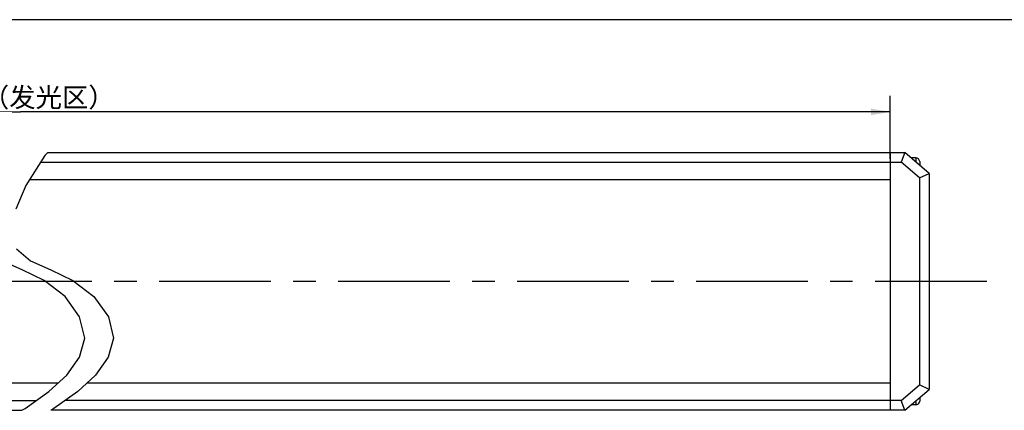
# Model space of a CAD drawing. Header units: millimetres. Extents: x 284 to 756, y 291 to 500.
# Tile 5 of 6: x 486 to 638, y 440 to 500. Entities that reach past the tile are written whole.
import ezdxf
from ezdxf.enums import TextEntityAlignment as Align

# ---------------------------------------------------------------- set-up
doc = ezdxf.new("R2010")
doc.units = ezdxf.units.MM
doc.header["$LTSCALE"] = 46.255
doc.linetypes.add('CENTER', pattern=[0.6, 0.375, -0.075, 0.075, -0.075])
doc.layers.get('0').update_dxf_attribs({"linetype": 'CONTINUOUS'})
for name, color, linetype in [('00_COMPONENTS', 7, 'CONTINUOUS'), ('03_ALL_AXES', 7, 'CONTINUOUS'), ('51__DRAFT_DIMS', 7, 'CONTINUOUS')]:
    doc.layers.add(name, color=color, linetype=linetype)
doc.styles.get("Standard").update_dxf_attribs({"font": 'simfang.ttf'})
doc.dimstyles.new('DIMSTYLE_2', dxfattribs={"dimtxt": 3, "dimasz": 3, "dimexe": 2.5, "dimexo": 0.5, "dimgap": 0.75, "dimtad": 1, "dimdsep": 46, "dimtxsty": 'STANDARD', "dimblk": '_FILLED', "dimblk1": '_FILLED', "dimblk2": '_FILLED', "dimcen": 0.09, "dimclrt": 3, "dimazin": 2, "dimtp": 1.2, "dimtm": 1.2, "dimtfac": 1, "dimtofl": 0, "dimtmove": 0, "dimatfit": 3, "dimldrblk": '_FILLED', "dimfxl": 1, "dimtolj": 1, "dimarcsym": 0})

# ---------------------------------------------------------------- blocks, each defined once
blk = doc.blocks.new('_FILLED')
at = {"color": 0, "linetype": 'ByBlock'}
blk.add_solid([(0, 0), (-1, 0.167), (-1, -0.167)], dxfattribs=at)
blk = doc.blocks.new('*D2')
at = {"layer": '51__DRAFT_DIMS', "color": 4, "transparency": 16777216}
for p, q in [((350.97, 478.78), (350.97, 488.57)), ((620.74, 478.78), (620.74, 488.57)), ((350.97, 486.07), (485.86, 486.07)), ((620.74, 486.07), (485.86, 486.07))]:
    blk.add_line(p, q, dxfattribs=at)
at = {"layer": '51__DRAFT_DIMS', "color": 4, "transparency": 16777216, "xscale": 3, "yscale": 3, "zscale": 3, "rotation": 180}
blk.add_blockref('_FILLED', (350.97, 486.07), dxfattribs=at)
at = {"layer": '51__DRAFT_DIMS', "color": 4, "transparency": 16777216, "xscale": 3, "yscale": 3, "zscale": 3}
blk.add_blockref('_FILLED', (620.74, 486.07), dxfattribs=at)
at = {"layer": '51__DRAFT_DIMS', "color": 3, "transparency": 16777216}
for s, p in [('（发光区）', (490.26, 486.82)), ('1086', (474.87, 486.82))]:
    blk.add_text(s, height=3, dxfattribs=at).set_placement(p, align=Align.CENTER)

msp = doc.modelspace()

# ---------------------------------------------------------------- linework, layer by layer
at = {"color": 7}
msp.add_line((755.5081, 500.37185), (284.28005, 500.37185), dxfattribs=at)
at = {"color": 4}
for p, q in [((490.08819, 479.77656), (489.63114, 479.27953)), ((489.63114, 479.27953), (486.69468, 474.67494)), ((486.69468, 474.67494), (485.13698, 470.99637)), ((485.23138, 464.84991), (487.43025, 462.97767)), ((486.13648, 461.55219), (482.97145, 462.97767)), ((487.43025, 462.97767), (490.59529, 461.55219)), ((489.55239, 459.9374), (486.13648, 461.55219)), ((490.59529, 461.55219), (494.01119, 459.9374)), ((492.79937, 457.41726), (489.55239, 459.9374)), ((494.01119, 459.9374), (497.25818, 457.41726)), ((495.04115, 454.29511), (492.79937, 457.41726)), ((497.25818, 457.41726), (499.49995, 454.29511)), ((495.82368, 450.94854), (495.04115, 454.29511)), ((499.49995, 454.29511), (500.28249, 450.94854)), ((495.01424, 447.99705), (495.82368, 450.94854)), ((500.28249, 450.94854), (499.47305, 447.99705)), ((493.0333, 445.22639), (495.01424, 447.99705)), ((499.47305, 447.99705), (497.49211, 445.22639)), ((490.28404, 442.69134), (493.0333, 445.22639)), ((497.49211, 445.22639), (494.74284, 442.69134)), ((486.59785, 440.07546), (490.28404, 442.69134)), ((494.74284, 442.69134), (491.05666, 440.07546)), ((486.10008, 439.77656), (486.59785, 440.07546)), ((491.05666, 440.07546), (490.55889, 439.77656))]:
    msp.add_line(p, q, dxfattribs=at)
at = {"layer": '00_COMPONENTS', "color": 7}
for p, q in [((490.08819, 479.77656), (622.99399, 479.77656)), ((620.74399, 439.77656), (620.74399, 479.77656)), ((622.99399, 479.77656), (622.43444, 478.27656)), ((626.74399, 476.52656), (622.99399, 479.77656)), ((488.99152, 478.27656), (622.43444, 478.27656)), ((625.24399, 475.84161), (622.43444, 478.27656)), ((624.69399, 478.92656), (623.99399, 478.92656)), ((623.99399, 478.92072), (623.99399, 478.90989)), ((625.289, 478.37568), (625.29193, 478.37619)), ((625.289, 478.37568), (625.29052, 478.36253)), ((625.29052, 478.36253), (625.29177, 478.34936)), ((625.29177, 478.34936), (625.29274, 478.33616)), ((625.29274, 478.33616), (625.29343, 478.32292)), ((625.29343, 478.32292), (625.29385, 478.30966)), ((625.29385, 478.30966), (625.29399, 478.29636)), ((625.29399, 478.29636), (625.29399, 477.78322)), ((625.24399, 475.84161), (626.74399, 476.52656)), ((626.74399, 476.52656), (626.74399, 443.02656)), ((487.26966, 475.57656), (620.74399, 475.57656)), ((625.24399, 475.84161), (625.24399, 443.7115)), ((491.67786, 443.97656), (350.97237, 443.97656)), ((620.74399, 443.97656), (496.13666, 443.97656)), ((622.43444, 441.27656), (625.24399, 443.7115)), ((622.99399, 439.77656), (626.74399, 443.02656)), ((626.74399, 443.02656), (625.24399, 443.7115)), ((349.28192, 441.27656), (488.29038, 441.27656)), ((622.43444, 441.27656), (492.74919, 441.27656)), ((622.99399, 439.77656), (622.43444, 441.27656)), ((625.29273, 441.2168), (625.29176, 441.20362)), ((625.29342, 441.23006), (625.29273, 441.2168)), ((625.29384, 441.24337), (625.29342, 441.23006)), ((625.29399, 441.25675), (625.29384, 441.24337)), ((625.29399, 441.76989), (625.29399, 441.25675)), ((348.72237, 439.77656), (486.10008, 439.77656)), ((622.99399, 439.77656), (490.55889, 439.77656)), ((623.99399, 440.63239), (623.99399, 440.64322)), ((624.69399, 440.62656), (623.99399, 440.62656)), ((625.29052, 441.19049), (625.289, 441.17743)), ((625.29193, 441.17692), (625.289, 441.17743)), ((625.29176, 441.20362), (625.29052, 441.19049))]:
    msp.add_line(p, q, dxfattribs=at)
at = {"layer": '00_COMPONENTS', "color": 4}
for p, q in [((624.69399, 478.92656), (624.69399, 478.30322)), ((624.69399, 441.24989), (624.69399, 440.62656))]:
    msp.add_line(p, q, dxfattribs=at)
at = {"layer": '00_COMPONENTS', "color": 7}
for centre, start, end in [((624.69399, 478.32656), 4.7454404, 90), ((624.69399, 441.22656), 270, 355.2545596)]:
    msp.add_arc(centre, 0.6, start, end, dxfattribs=at)
at = {"layer": '03_ALL_AXES', "color": 1, "linetype": 'CENTER'}
msp.add_line((635.71632, 459.77656), (341.97237, 459.77656), dxfattribs=at)

# ---------------------------------------------------------------- dimensions: what is measured, and where the dimension line sits
at = {"layer": '51__DRAFT_DIMS', "color": 4}
dim = msp.add_linear_dim(base=(620.74399, 486.07083), p1=(350.97237, 478.27656), p2=(620.74399, 478.27656), text='<>（发光区）', dimstyle='DIMSTYLE_2', dxfattribs=at)
dim.commit()
dim.dimension.update_dxf_attribs({"geometry": '*D2', "text_midpoint": (485.85818, 486.07083), "dimtype": 160})

doc.saveas('drawing.dxf')
